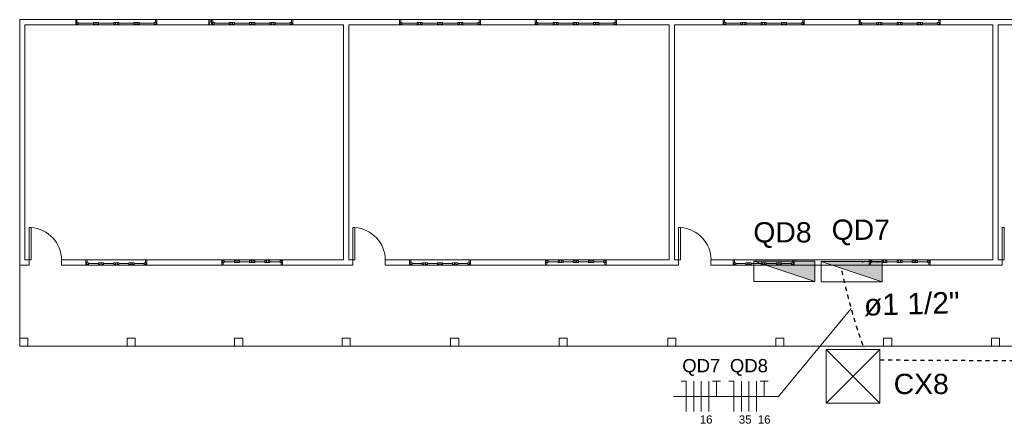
# Model space of a CAD drawing. Header units: metres. Extents: x -81 to 1042, y -541 to 334.
# Tile 15 of 130: x -24 to 0, y 123 to 133. Entities that reach past the tile are written whole.
import ezdxf

# ---------------------------------------------------------------- set-up
doc = ezdxf.new("R2010")
doc.units = ezdxf.units.M
doc.linetypes.add('HIDDEN', pattern=[0.375, 0.25, -0.125])
for name, color, linetype, lineweight in [('Arquitetura ', 134, 'Continuous', 5), ('EL-Condutos', 4, 'Continuous', 30), ('EL-Fios', 9, 'Continuous', 20), ('EL-Textos condutos', 7, 'Continuous', 20), ('EL-Textos fios', 7, 'Continuous', 20), ('EL-Textos pontos', 5, 'Continuous', 20), ('P-SIMBOL', 5, 'Continuous', 20)]:
    doc.layers.add(name, color=color, linetype=linetype, lineweight=lineweight)
doc.styles.add('Arial', font='arial.ttf', dxfattribs={"height": 0.025})

msp = doc.modelspace()

# ---------------------------------------------------------------- hatches: boundary and pattern name
at = {"layer": 'P-SIMBOL', "linetype": 'Continuous'}
for points in [[(-4.354, 126.441), (-4.354, 126.941), (-5.859, 126.941)], [(-2.695, 126.437), (-2.695, 126.936), (-4.199, 126.936)]]:
    msp.add_hatch(color=256, dxfattribs=at).paths.add_polyline_path(points)

# ---------------------------------------------------------------- linework, layer by layer
at = {"layer": 'Arquitetura ', "color": 7}
for p, q in [((-23.958, 132.903), (-23.958, 126.843)), ((-22.578, 132.903), (-23.958, 132.903)), ((-23.828, 126.973), (-23.828, 132.773)), ((-23.828, 132.773), (-22.578, 132.773)), ((-22.578, 132.773), (-22.578, 132.903)), ((-22.546, 132.903), (-22.578, 132.903)), ((-22.578, 132.773), (-22.559, 132.773)), ((-22.559, 132.836), (-22.514, 132.836)), ((-22.559, 132.792), (-22.559, 132.836)), ((-22.559, 132.836), (-22.559, 132.773)), ((-22.559, 132.792), (-22.514, 132.792)), ((-22.546, 132.836), (-22.546, 132.903)), ((-22.514, 132.792), (-22.514, 132.836)), ((-22.141, 132.814), (-22.514, 132.814)), ((-22.141, 132.836), (-22.014, 132.836)), ((-22.141, 132.834), (-22.141, 132.792)), ((-22.141, 132.792), (-22.097, 132.792)), ((-22.097, 132.836), (-22.097, 132.773)), ((-22.097, 132.773), (-22.059, 132.773)), ((-22.059, 132.773), (-22.059, 132.836)), ((-22.014, 132.792), (-22.059, 132.792)), ((-22.014, 132.836), (-22.014, 132.792)), ((-21.641, 132.814), (-22.014, 132.814)), ((-21.641, 132.836), (-21.514, 132.836)), ((-21.641, 132.792), (-21.641, 132.836)), ((-21.597, 132.792), (-21.641, 132.792)), ((-21.597, 132.773), (-21.597, 132.836)), ((-21.559, 132.773), (-21.597, 132.773)), ((-21.559, 132.836), (-21.559, 132.773)), ((-21.514, 132.792), (-21.559, 132.792)), ((-21.514, 132.836), (-21.514, 132.792)), ((-21.141, 132.814), (-21.514, 132.814)), ((-21.141, 132.836), (-21.097, 132.836)), ((-21.141, 132.792), (-21.141, 132.836)), ((-21.141, 132.792), (-21.097, 132.792)), ((-21.097, 132.792), (-21.097, 132.836)), ((-21.097, 132.773), (-21.097, 132.836)), ((-21.059, 132.836), (-21.097, 132.836)), ((-21.059, 132.773), (-21.097, 132.773)), ((-21.059, 132.792), (-21.059, 132.836)), ((-21.014, 132.836), (-21.059, 132.836)), ((-21.059, 132.773), (-21.059, 132.836)), ((-21.014, 132.792), (-21.059, 132.792)), ((-21.014, 132.792), (-21.014, 132.836)), ((-20.641, 132.814), (-21.014, 132.814)), ((-20.641, 132.792), (-20.641, 132.836)), ((-20.597, 132.836), (-20.641, 132.836)), ((-20.597, 132.792), (-20.641, 132.792)), ((-20.61, 132.903), (-20.578, 132.903)), ((-20.61, 132.903), (-20.61, 132.836)), ((-20.597, 132.836), (-20.61, 132.836)), ((-20.597, 132.792), (-20.597, 132.836)), ((-20.597, 132.836), (-20.597, 132.773)), ((-20.578, 132.773), (-20.597, 132.773)), ((-19.228, 132.903), (-20.578, 132.903)), ((-20.578, 132.903), (-20.578, 132.773)), ((-20.578, 132.773), (-19.228, 132.773)), ((-19.298, 132.773), (-19.298, 132.903)), ((-19.266, 132.903), (-19.298, 132.903)), ((-19.298, 132.773), (-19.279, 132.773)), ((-19.279, 132.792), (-19.279, 132.836)), ((-19.279, 132.836), (-19.279, 132.773)), ((-19.266, 132.836), (-19.266, 132.903)), ((-19.228, 132.773), (-19.228, 132.903)), ((-19.196, 132.903), (-19.228, 132.903)), ((-19.228, 132.773), (-19.209, 132.773)), ((-19.209, 132.836), (-19.164, 132.836)), ((-19.209, 132.792), (-19.209, 132.836)), ((-19.209, 132.836), (-19.209, 132.773)), ((-19.209, 132.792), (-19.164, 132.792)), ((-19.196, 132.836), (-19.196, 132.903)), ((-19.164, 132.792), (-19.164, 132.836)), ((-18.791, 132.814), (-19.164, 132.814)), ((-18.791, 132.836), (-18.664, 132.836)), ((-18.791, 132.834), (-18.791, 132.792)), ((-18.791, 132.792), (-18.747, 132.792)), ((-18.747, 132.836), (-18.747, 132.773)), ((-18.747, 132.773), (-18.709, 132.773)), ((-18.709, 132.773), (-18.709, 132.836)), ((-18.664, 132.792), (-18.709, 132.792)), ((-18.664, 132.836), (-18.664, 132.792)), ((-18.291, 132.814), (-18.664, 132.814)), ((-18.291, 132.836), (-18.164, 132.836)), ((-18.291, 132.792), (-18.291, 132.836)), ((-18.247, 132.792), (-18.291, 132.792)), ((-18.247, 132.773), (-18.247, 132.836)), ((-18.209, 132.773), (-18.247, 132.773)), ((-18.209, 132.836), (-18.209, 132.773)), ((-18.164, 132.792), (-18.209, 132.792)), ((-18.164, 132.836), (-18.164, 132.792)), ((-17.791, 132.814), (-18.164, 132.814)), ((-17.791, 132.836), (-17.747, 132.836)), ((-17.791, 132.792), (-17.791, 132.836)), ((-17.791, 132.792), (-17.747, 132.792)), ((-17.747, 132.792), (-17.747, 132.836)), ((-17.747, 132.773), (-17.747, 132.836)), ((-17.709, 132.836), (-17.747, 132.836)), ((-17.709, 132.773), (-17.747, 132.773)), ((-17.709, 132.792), (-17.709, 132.836)), ((-17.664, 132.836), (-17.709, 132.836)), ((-17.709, 132.773), (-17.709, 132.836)), ((-17.664, 132.792), (-17.709, 132.792)), ((-17.664, 132.792), (-17.664, 132.836)), ((-17.291, 132.814), (-17.664, 132.814)), ((-17.291, 132.792), (-17.291, 132.836)), ((-17.247, 132.836), (-17.291, 132.836)), ((-17.247, 132.792), (-17.291, 132.792)), ((-17.26, 132.903), (-17.228, 132.903)), ((-17.26, 132.903), (-17.26, 132.836)), ((-17.247, 132.836), (-17.26, 132.836)), ((-17.247, 132.792), (-17.247, 132.836)), ((-17.247, 132.836), (-17.247, 132.773)), ((-17.228, 132.773), (-17.247, 132.773)), ((-14.598, 132.903), (-17.228, 132.903)), ((-17.228, 132.903), (-17.228, 132.773)), ((-17.228, 132.773), (-15.978, 132.773)), ((-15.978, 132.773), (-15.978, 126.973)), ((-15.848, 132.773), (-14.598, 132.773)), ((-15.848, 126.973), (-15.848, 132.773)), ((-14.598, 132.773), (-14.598, 132.903)), ((-14.566, 132.903), (-14.598, 132.903)), ((-14.598, 132.773), (-14.579, 132.773)), ((-14.579, 132.836), (-14.534, 132.836)), ((-14.579, 132.792), (-14.579, 132.836)), ((-14.579, 132.836), (-14.579, 132.773)), ((-14.579, 132.792), (-14.534, 132.792)), ((-14.566, 132.836), (-14.566, 132.903)), ((-14.534, 132.792), (-14.534, 132.836)), ((-14.161, 132.814), (-14.534, 132.814)), ((-14.161, 132.836), (-14.034, 132.836)), ((-14.161, 132.834), (-14.161, 132.792)), ((-14.161, 132.792), (-14.117, 132.792)), ((-14.117, 132.836), (-14.117, 132.773)), ((-14.117, 132.773), (-14.079, 132.773)), ((-14.079, 132.773), (-14.079, 132.836)), ((-14.034, 132.792), (-14.079, 132.792)), ((-14.034, 132.836), (-14.034, 132.792)), ((-13.661, 132.814), (-14.034, 132.814)), ((-13.661, 132.836), (-13.534, 132.836)), ((-13.661, 132.792), (-13.661, 132.836)), ((-13.617, 132.792), (-13.661, 132.792)), ((-13.617, 132.773), (-13.617, 132.836)), ((-13.579, 132.773), (-13.617, 132.773)), ((-13.579, 132.836), (-13.579, 132.773)), ((-13.534, 132.792), (-13.579, 132.792)), ((-13.534, 132.836), (-13.534, 132.792)), ((-13.161, 132.814), (-13.534, 132.814)), ((-13.161, 132.836), (-13.117, 132.836)), ((-13.161, 132.792), (-13.161, 132.836)), ((-13.161, 132.792), (-13.117, 132.792)), ((-13.117, 132.792), (-13.117, 132.836)), ((-13.117, 132.773), (-13.117, 132.836)), ((-13.079, 132.836), (-13.117, 132.836)), ((-13.079, 132.773), (-13.117, 132.773)), ((-13.079, 132.792), (-13.079, 132.836)), ((-13.034, 132.836), (-13.079, 132.836)), ((-13.079, 132.773), (-13.079, 132.836)), ((-13.034, 132.792), (-13.079, 132.792)), ((-13.034, 132.792), (-13.034, 132.836)), ((-12.661, 132.814), (-13.034, 132.814)), ((-12.661, 132.792), (-12.661, 132.836)), ((-12.617, 132.836), (-12.661, 132.836)), ((-12.617, 132.792), (-12.661, 132.792)), ((-12.63, 132.903), (-12.598, 132.903)), ((-12.63, 132.903), (-12.63, 132.836)), ((-12.617, 132.836), (-12.63, 132.836)), ((-12.617, 132.792), (-12.617, 132.836)), ((-12.617, 132.836), (-12.617, 132.773)), ((-12.598, 132.773), (-12.617, 132.773)), ((-11.248, 132.903), (-12.598, 132.903)), ((-12.598, 132.903), (-12.598, 132.773)), ((-12.598, 132.773), (-11.248, 132.773)), ((-11.248, 132.773), (-11.248, 132.903)), ((-11.216, 132.903), (-11.248, 132.903)), ((-11.248, 132.773), (-11.229, 132.773)), ((-11.229, 132.836), (-11.184, 132.836)), ((-11.229, 132.792), (-11.229, 132.836)), ((-11.229, 132.836), (-11.229, 132.773)), ((-11.229, 132.792), (-11.184, 132.792)), ((-11.216, 132.836), (-11.216, 132.903)), ((-11.184, 132.792), (-11.184, 132.836)), ((-10.811, 132.814), (-11.184, 132.814)), ((-10.811, 132.836), (-10.684, 132.836)), ((-10.811, 132.834), (-10.811, 132.792)), ((-10.811, 132.792), (-10.767, 132.792)), ((-10.767, 132.836), (-10.767, 132.773)), ((-10.767, 132.773), (-10.729, 132.773)), ((-10.729, 132.773), (-10.729, 132.836)), ((-10.684, 132.792), (-10.729, 132.792)), ((-10.684, 132.836), (-10.684, 132.792)), ((-10.311, 132.814), (-10.684, 132.814)), ((-10.311, 132.836), (-10.184, 132.836)), ((-10.311, 132.792), (-10.311, 132.836)), ((-10.267, 132.792), (-10.311, 132.792)), ((-10.267, 132.773), (-10.267, 132.836)), ((-10.229, 132.773), (-10.267, 132.773)), ((-10.229, 132.836), (-10.229, 132.773)), ((-10.184, 132.792), (-10.229, 132.792)), ((-10.184, 132.836), (-10.184, 132.792)), ((-9.811, 132.814), (-10.184, 132.814)), ((-9.811, 132.836), (-9.767, 132.836)), ((-9.811, 132.792), (-9.811, 132.836)), ((-9.811, 132.792), (-9.767, 132.792)), ((-9.767, 132.792), (-9.767, 132.836)), ((-9.767, 132.773), (-9.767, 132.836)), ((-9.729, 132.836), (-9.767, 132.836)), ((-9.729, 132.773), (-9.767, 132.773)), ((-9.729, 132.792), (-9.729, 132.836)), ((-9.684, 132.836), (-9.729, 132.836)), ((-9.729, 132.773), (-9.729, 132.836)), ((-9.684, 132.792), (-9.729, 132.792)), ((-9.684, 132.792), (-9.684, 132.836)), ((-9.311, 132.814), (-9.684, 132.814)), ((-9.311, 132.792), (-9.311, 132.836)), ((-9.267, 132.836), (-9.311, 132.836)), ((-9.267, 132.792), (-9.311, 132.792)), ((-9.28, 132.903), (-9.248, 132.903)), ((-9.28, 132.903), (-9.28, 132.836)), ((-9.267, 132.836), (-9.28, 132.836)), ((-9.267, 132.792), (-9.267, 132.836)), ((-9.267, 132.836), (-9.267, 132.773)), ((-9.248, 132.773), (-9.267, 132.773)), ((-6.618, 132.903), (-9.248, 132.903)), ((-9.248, 132.903), (-9.248, 132.773)), ((-9.248, 132.773), (-7.948, 132.773)), ((-7.948, 132.773), (-7.948, 126.973)), ((-7.818, 132.773), (-6.618, 132.773)), ((-7.818, 126.973), (-7.818, 132.773)), ((-6.618, 132.773), (-6.618, 132.903)), ((-6.586, 132.903), (-6.618, 132.903)), ((-6.618, 132.773), (-6.599, 132.773)), ((-6.599, 132.836), (-6.554, 132.836)), ((-6.599, 132.792), (-6.599, 132.836)), ((-6.599, 132.836), (-6.599, 132.773)), ((-6.599, 132.792), (-6.554, 132.792)), ((-6.586, 132.836), (-6.586, 132.903)), ((-6.554, 132.792), (-6.554, 132.836)), ((-6.181, 132.814), (-6.554, 132.814)), ((-6.181, 132.836), (-6.054, 132.836)), ((-6.181, 132.834), (-6.181, 132.792)), ((-6.181, 132.792), (-6.137, 132.792)), ((-6.137, 132.836), (-6.137, 132.773)), ((-6.137, 132.773), (-6.099, 132.773)), ((-6.099, 132.773), (-6.099, 132.836)), ((-6.054, 132.792), (-6.099, 132.792)), ((-6.054, 132.836), (-6.054, 132.792)), ((-5.681, 132.814), (-6.054, 132.814)), ((-5.681, 132.836), (-5.554, 132.836)), ((-5.681, 132.792), (-5.681, 132.836)), ((-5.637, 132.792), (-5.681, 132.792)), ((-5.637, 132.773), (-5.637, 132.836)), ((-5.599, 132.773), (-5.637, 132.773)), ((-5.599, 132.836), (-5.599, 132.773)), ((-5.554, 132.792), (-5.599, 132.792)), ((-5.554, 132.836), (-5.554, 132.792)), ((-5.181, 132.814), (-5.554, 132.814)), ((-5.181, 132.836), (-5.137, 132.836)), ((-5.181, 132.792), (-5.181, 132.836)), ((-5.181, 132.792), (-5.137, 132.792)), ((-5.137, 132.792), (-5.137, 132.836)), ((-5.137, 132.773), (-5.137, 132.836)), ((-5.099, 132.836), (-5.137, 132.836)), ((-5.099, 132.773), (-5.137, 132.773)), ((-5.099, 132.792), (-5.099, 132.836)), ((-5.054, 132.836), (-5.099, 132.836)), ((-5.099, 132.773), (-5.099, 132.836)), ((-5.054, 132.792), (-5.099, 132.792)), ((-5.054, 132.792), (-5.054, 132.836)), ((-4.681, 132.814), (-5.054, 132.814)), ((-4.681, 132.792), (-4.681, 132.836)), ((-4.637, 132.836), (-4.681, 132.836)), ((-4.637, 132.792), (-4.681, 132.792)), ((-4.65, 132.903), (-4.618, 132.903)), ((-4.65, 132.903), (-4.65, 132.836)), ((-4.637, 132.836), (-4.65, 132.836)), ((-4.637, 132.792), (-4.637, 132.836)), ((-4.637, 132.836), (-4.637, 132.773)), ((-4.618, 132.773), (-4.637, 132.773)), ((-3.268, 132.903), (-4.618, 132.903)), ((-4.618, 132.903), (-4.618, 132.773)), ((-4.618, 132.773), (-3.268, 132.773)), ((-3.268, 132.773), (-3.268, 132.903)), ((-3.236, 132.903), (-3.268, 132.903)), ((-3.268, 132.773), (-3.249, 132.773)), ((-3.249, 132.836), (-3.204, 132.836)), ((-3.249, 132.792), (-3.249, 132.836)), ((-3.249, 132.836), (-3.249, 132.773)), ((-3.249, 132.792), (-3.204, 132.792)), ((-3.236, 132.836), (-3.236, 132.903)), ((-3.204, 132.792), (-3.204, 132.836)), ((-2.831, 132.814), (-3.204, 132.814)), ((-2.831, 132.836), (-2.704, 132.836)), ((-2.831, 132.834), (-2.831, 132.792)), ((-2.831, 132.792), (-2.787, 132.792)), ((-2.787, 132.836), (-2.787, 132.773)), ((-2.787, 132.773), (-2.749, 132.773)), ((-2.749, 132.773), (-2.749, 132.836)), ((-2.704, 132.792), (-2.749, 132.792)), ((-2.704, 132.836), (-2.704, 132.792)), ((-2.331, 132.814), (-2.704, 132.814)), ((-2.331, 132.836), (-2.204, 132.836)), ((-2.331, 132.792), (-2.331, 132.836)), ((-2.287, 132.792), (-2.331, 132.792)), ((-2.287, 132.773), (-2.287, 132.836)), ((-2.249, 132.773), (-2.287, 132.773)), ((-2.249, 132.836), (-2.249, 132.773)), ((-2.204, 132.792), (-2.249, 132.792)), ((-2.204, 132.836), (-2.204, 132.792)), ((-1.831, 132.814), (-2.204, 132.814)), ((-1.831, 132.836), (-1.787, 132.836)), ((-1.831, 132.792), (-1.831, 132.836)), ((-1.831, 132.792), (-1.787, 132.792)), ((-1.787, 132.792), (-1.787, 132.836)), ((-1.787, 132.773), (-1.787, 132.836)), ((-1.749, 132.836), (-1.787, 132.836)), ((-1.749, 132.773), (-1.787, 132.773)), ((-1.749, 132.792), (-1.749, 132.836)), ((-1.704, 132.836), (-1.749, 132.836)), ((-1.749, 132.773), (-1.749, 132.836)), ((-1.704, 132.792), (-1.749, 132.792)), ((-1.704, 132.792), (-1.704, 132.836)), ((-1.331, 132.814), (-1.704, 132.814)), ((-1.331, 132.792), (-1.331, 132.836)), ((-1.287, 132.836), (-1.331, 132.836)), ((-1.287, 132.792), (-1.331, 132.792)), ((-1.3, 132.903), (-1.268, 132.903)), ((-1.3, 132.903), (-1.3, 132.836)), ((-1.287, 132.836), (-1.3, 132.836)), ((-1.287, 132.792), (-1.287, 132.836)), ((-1.287, 132.836), (-1.287, 132.773)), ((-1.268, 132.773), (-1.287, 132.773)), ((1.987, 132.903), (-1.268, 132.903)), ((-1.268, 132.903), (-1.268, 132.773)), ((-1.268, 132.773), (0.032, 132.773)), ((0.032, 132.773), (0.032, 126.973)), ((0.162, 132.773), (1.987, 132.773)), ((0.162, 126.973), (0.162, 132.773)), ((-23.728, 127.773), (-23.677, 127.773)), ((-23.728, 126.973), (-23.728, 127.773)), ((-23.677, 126.973), (-23.677, 127.773)), ((-15.748, 127.773), (-15.697, 127.773)), ((-15.748, 126.973), (-15.748, 127.773)), ((-15.697, 126.973), (-15.697, 127.773)), ((-7.718, 127.773), (-7.667, 127.773)), ((-7.718, 126.973), (-7.718, 127.773)), ((-7.667, 126.973), (-7.667, 127.773)), ((0.262, 127.773), (0.313, 127.773)), ((0.262, 126.973), (0.262, 127.773)), ((0.313, 126.973), (0.313, 127.773)), ((-23.728, 126.973), (-23.828, 126.973)), ((-23.728, 126.843), (-23.728, 126.973)), ((-23.728, 126.973), (-23.677, 126.973)), ((-22.328, 126.973), (-22.928, 126.973)), ((-22.928, 126.973), (-22.928, 126.843)), ((-22.328, 126.843), (-22.328, 126.973)), ((-22.296, 126.973), (-22.328, 126.973)), ((-22.296, 126.906), (-22.296, 126.973)), ((-20.86, 126.973), (-20.828, 126.973)), ((-20.86, 126.973), (-20.86, 126.906)), ((-18.978, 126.973), (-20.828, 126.973)), ((-20.828, 126.973), (-20.828, 126.843)), ((-18.978, 126.843), (-18.978, 126.973)), ((-18.978, 126.973), (-18.959, 126.973)), ((-18.959, 126.909), (-18.959, 126.973)), ((-18.959, 126.953), (-18.959, 126.909)), ((-18.959, 126.953), (-18.914, 126.953)), ((-18.914, 126.953), (-18.914, 126.909)), ((-18.666, 126.953), (-18.666, 126.909)), ((-18.666, 126.953), (-18.622, 126.953)), ((-18.622, 126.973), (-18.622, 126.909)), ((-18.622, 126.973), (-18.584, 126.973)), ((-18.622, 126.953), (-18.622, 126.909)), ((-18.584, 126.973), (-18.584, 126.909)), ((-18.584, 126.953), (-18.584, 126.909)), ((-18.539, 126.953), (-18.584, 126.953)), ((-18.539, 126.953), (-18.539, 126.909)), ((-18.291, 126.953), (-18.247, 126.953)), ((-18.291, 126.909), (-18.291, 126.953)), ((-18.247, 126.973), (-18.209, 126.973)), ((-18.247, 126.909), (-18.247, 126.973)), ((-18.209, 126.973), (-18.209, 126.909)), ((-18.209, 126.953), (-18.164, 126.953)), ((-18.164, 126.953), (-18.164, 126.909)), ((-17.916, 126.953), (-17.872, 126.953)), ((-17.916, 126.909), (-17.916, 126.953)), ((-17.872, 126.973), (-17.872, 126.909)), ((-17.834, 126.973), (-17.872, 126.973)), ((-17.834, 126.909), (-17.834, 126.973)), ((-17.789, 126.953), (-17.834, 126.953)), ((-17.789, 126.911), (-17.789, 126.953)), ((-17.541, 126.953), (-17.541, 126.909)), ((-17.497, 126.953), (-17.541, 126.953)), ((-17.497, 126.909), (-17.497, 126.973)), ((-17.478, 126.973), (-17.497, 126.973)), ((-17.497, 126.953), (-17.497, 126.909)), ((-15.978, 126.973), (-17.478, 126.973)), ((-17.478, 126.973), (-17.478, 126.843)), ((-15.748, 126.973), (-15.848, 126.973)), ((-15.748, 126.843), (-15.748, 126.973)), ((-15.748, 126.973), (-15.697, 126.973)), ((-14.348, 126.973), (-14.948, 126.973)), ((-14.948, 126.973), (-14.948, 126.843)), ((-14.348, 126.843), (-14.348, 126.973)), ((-14.316, 126.973), (-14.348, 126.973)), ((-14.316, 126.906), (-14.316, 126.973)), ((-12.88, 126.973), (-12.848, 126.973)), ((-12.88, 126.973), (-12.88, 126.906)), ((-10.998, 126.973), (-12.848, 126.973)), ((-12.848, 126.973), (-12.848, 126.843)), ((-10.998, 126.843), (-10.998, 126.973)), ((-10.998, 126.973), (-10.979, 126.973)), ((-10.979, 126.909), (-10.979, 126.973)), ((-10.979, 126.953), (-10.979, 126.909)), ((-10.979, 126.953), (-10.934, 126.953)), ((-10.934, 126.953), (-10.934, 126.909)), ((-10.686, 126.953), (-10.686, 126.909)), ((-10.686, 126.953), (-10.642, 126.953)), ((-10.642, 126.973), (-10.642, 126.909)), ((-10.642, 126.973), (-10.604, 126.973)), ((-10.642, 126.953), (-10.642, 126.909)), ((-10.604, 126.973), (-10.604, 126.909)), ((-10.604, 126.953), (-10.604, 126.909)), ((-10.559, 126.953), (-10.604, 126.953)), ((-10.559, 126.953), (-10.559, 126.909)), ((-10.311, 126.953), (-10.267, 126.953)), ((-10.311, 126.909), (-10.311, 126.953)), ((-10.267, 126.973), (-10.229, 126.973)), ((-10.267, 126.909), (-10.267, 126.973)), ((-10.229, 126.973), (-10.229, 126.909)), ((-10.229, 126.953), (-10.184, 126.953)), ((-10.184, 126.953), (-10.184, 126.909)), ((-9.936, 126.953), (-9.892, 126.953)), ((-9.936, 126.909), (-9.936, 126.953)), ((-9.892, 126.973), (-9.892, 126.909)), ((-9.854, 126.973), (-9.892, 126.973)), ((-9.854, 126.909), (-9.854, 126.973)), ((-9.809, 126.953), (-9.854, 126.953)), ((-9.809, 126.911), (-9.809, 126.953)), ((-9.561, 126.953), (-9.561, 126.909)), ((-9.517, 126.953), (-9.561, 126.953)), ((-9.517, 126.909), (-9.517, 126.973)), ((-9.498, 126.973), (-9.517, 126.973)), ((-9.517, 126.953), (-9.517, 126.909)), ((-7.948, 126.973), (-9.498, 126.973)), ((-9.498, 126.973), (-9.498, 126.843)), ((-7.718, 126.973), (-7.818, 126.973)), ((-7.718, 126.843), (-7.718, 126.973)), ((-7.718, 126.973), (-7.667, 126.973)), ((-6.368, 126.973), (-6.918, 126.973)), ((-6.918, 126.973), (-6.918, 126.843)), ((-6.368, 126.843), (-6.368, 126.973)), ((-6.336, 126.973), (-6.368, 126.973)), ((-6.336, 126.906), (-6.336, 126.973)), ((-4.9, 126.973), (-4.868, 126.973)), ((-4.9, 126.973), (-4.9, 126.906)), ((-3.018, 126.973), (-4.868, 126.973)), ((-4.868, 126.973), (-4.868, 126.843)), ((-3.018, 126.843), (-3.018, 126.973)), ((-2.999, 126.909), (-2.999, 126.973)), ((-2.999, 126.953), (-2.999, 126.909)), ((-2.999, 126.953), (-2.954, 126.953)), ((-2.954, 126.953), (-2.954, 126.909)), ((-2.706, 126.953), (-2.706, 126.909)), ((-2.706, 126.953), (-2.662, 126.953)), ((-2.662, 126.973), (-2.662, 126.909)), ((-2.662, 126.953), (-2.662, 126.909)), ((-2.624, 126.973), (-2.624, 126.909)), ((-2.624, 126.953), (-2.624, 126.909)), ((-2.579, 126.953), (-2.624, 126.953)), ((-2.579, 126.953), (-2.579, 126.909)), ((-2.331, 126.953), (-2.287, 126.953)), ((-2.331, 126.909), (-2.331, 126.953)), ((-2.287, 126.973), (-2.249, 126.973)), ((-2.287, 126.909), (-2.287, 126.973)), ((-2.249, 126.973), (-2.249, 126.909)), ((-2.249, 126.953), (-2.204, 126.953)), ((-2.204, 126.953), (-2.204, 126.909)), ((-1.956, 126.953), (-1.912, 126.953)), ((-1.956, 126.909), (-1.956, 126.953)), ((-1.912, 126.973), (-1.912, 126.909)), ((-1.874, 126.973), (-1.912, 126.973)), ((-1.874, 126.909), (-1.874, 126.973)), ((-1.829, 126.953), (-1.874, 126.953)), ((-1.829, 126.911), (-1.829, 126.953)), ((-1.581, 126.953), (-1.581, 126.909)), ((-1.537, 126.953), (-1.581, 126.953)), ((-1.537, 126.909), (-1.537, 126.973)), ((-1.518, 126.973), (-1.537, 126.973)), ((-1.537, 126.953), (-1.537, 126.909)), ((0.032, 126.973), (-1.518, 126.973)), ((-1.518, 126.973), (-1.518, 126.843)), ((0.262, 126.973), (0.162, 126.973)), ((0.262, 126.843), (0.262, 126.973)), ((0.262, 126.973), (0.313, 126.973)), ((-23.958, 126.843), (-23.728, 126.843)), ((-22.928, 126.843), (-22.328, 126.843)), ((-22.328, 126.843), (-22.309, 126.843)), ((-22.309, 126.906), (-22.264, 126.906)), ((-22.309, 126.862), (-22.309, 126.906)), ((-22.309, 126.906), (-22.309, 126.843)), ((-22.309, 126.862), (-22.264, 126.862)), ((-22.264, 126.862), (-22.264, 126.906)), ((-22.016, 126.884), (-22.264, 126.884)), ((-22.016, 126.906), (-21.889, 126.906)), ((-22.016, 126.904), (-22.016, 126.862)), ((-22.016, 126.862), (-21.972, 126.862)), ((-21.972, 126.906), (-21.972, 126.843)), ((-21.972, 126.843), (-21.934, 126.843)), ((-21.934, 126.843), (-21.934, 126.906)), ((-21.889, 126.862), (-21.934, 126.862)), ((-21.889, 126.906), (-21.889, 126.862)), ((-21.641, 126.884), (-21.889, 126.884)), ((-21.641, 126.906), (-21.514, 126.906)), ((-21.641, 126.862), (-21.641, 126.906)), ((-21.597, 126.862), (-21.641, 126.862)), ((-21.597, 126.843), (-21.597, 126.906)), ((-21.559, 126.843), (-21.597, 126.843)), ((-21.559, 126.906), (-21.559, 126.843)), ((-21.514, 126.862), (-21.559, 126.862)), ((-21.514, 126.906), (-21.514, 126.862)), ((-21.266, 126.884), (-21.514, 126.884)), ((-21.266, 126.906), (-21.222, 126.906)), ((-21.266, 126.862), (-21.266, 126.906)), ((-21.266, 126.862), (-21.222, 126.862)), ((-21.222, 126.862), (-21.222, 126.906)), ((-21.222, 126.843), (-21.222, 126.906)), ((-21.184, 126.906), (-21.222, 126.906)), ((-21.184, 126.843), (-21.222, 126.843)), ((-21.184, 126.862), (-21.184, 126.906)), ((-21.139, 126.906), (-21.184, 126.906)), ((-21.184, 126.843), (-21.184, 126.906)), ((-21.139, 126.862), (-21.184, 126.862)), ((-21.139, 126.862), (-21.139, 126.906)), ((-20.891, 126.884), (-21.139, 126.884)), ((-20.891, 126.862), (-20.891, 126.906)), ((-20.847, 126.906), (-20.891, 126.906)), ((-20.847, 126.862), (-20.891, 126.862)), ((-20.847, 126.906), (-20.86, 126.906)), ((-20.847, 126.862), (-20.847, 126.906)), ((-20.847, 126.906), (-20.847, 126.843)), ((-20.828, 126.843), (-20.847, 126.843)), ((-20.828, 126.843), (-18.978, 126.843)), ((-18.946, 126.843), (-18.978, 126.843)), ((-18.959, 126.909), (-18.914, 126.909)), ((-18.959, 126.909), (-18.946, 126.909)), ((-18.946, 126.843), (-18.946, 126.909)), ((-18.914, 126.931), (-18.666, 126.931)), ((-18.666, 126.909), (-18.622, 126.909)), ((-18.622, 126.909), (-18.584, 126.909)), ((-18.539, 126.909), (-18.584, 126.909)), ((-18.539, 126.931), (-18.291, 126.931)), ((-18.164, 126.909), (-18.291, 126.909)), ((-18.164, 126.931), (-17.916, 126.931)), ((-17.789, 126.909), (-17.916, 126.909)), ((-17.789, 126.931), (-17.541, 126.931)), ((-17.497, 126.909), (-17.541, 126.909)), ((-17.51, 126.909), (-17.51, 126.843)), ((-17.51, 126.843), (-17.478, 126.843)), ((-17.478, 126.843), (-15.748, 126.843)), ((-14.948, 126.843), (-14.348, 126.843)), ((-14.348, 126.843), (-14.329, 126.843)), ((-14.329, 126.906), (-14.284, 126.906)), ((-14.329, 126.862), (-14.329, 126.906)), ((-14.329, 126.906), (-14.329, 126.843)), ((-14.329, 126.862), (-14.284, 126.862)), ((-14.284, 126.862), (-14.284, 126.906)), ((-14.036, 126.884), (-14.284, 126.884)), ((-14.036, 126.906), (-13.909, 126.906)), ((-14.036, 126.904), (-14.036, 126.862)), ((-14.036, 126.862), (-13.992, 126.862)), ((-13.992, 126.906), (-13.992, 126.843)), ((-13.992, 126.843), (-13.954, 126.843)), ((-13.954, 126.843), (-13.954, 126.906)), ((-13.909, 126.862), (-13.954, 126.862)), ((-13.909, 126.906), (-13.909, 126.862)), ((-13.661, 126.884), (-13.909, 126.884)), ((-13.661, 126.906), (-13.534, 126.906)), ((-13.661, 126.862), (-13.661, 126.906)), ((-13.617, 126.862), (-13.661, 126.862)), ((-13.617, 126.843), (-13.617, 126.906)), ((-13.579, 126.843), (-13.617, 126.843)), ((-13.579, 126.906), (-13.579, 126.843)), ((-13.534, 126.862), (-13.579, 126.862)), ((-13.534, 126.906), (-13.534, 126.862)), ((-13.286, 126.884), (-13.534, 126.884)), ((-13.286, 126.906), (-13.242, 126.906)), ((-13.286, 126.862), (-13.286, 126.906)), ((-13.286, 126.862), (-13.242, 126.862)), ((-13.242, 126.862), (-13.242, 126.906)), ((-13.242, 126.843), (-13.242, 126.906)), ((-13.204, 126.906), (-13.242, 126.906)), ((-13.204, 126.843), (-13.242, 126.843)), ((-13.204, 126.862), (-13.204, 126.906)), ((-13.159, 126.906), (-13.204, 126.906)), ((-13.204, 126.843), (-13.204, 126.906)), ((-13.159, 126.862), (-13.204, 126.862)), ((-13.159, 126.862), (-13.159, 126.906)), ((-12.911, 126.884), (-13.159, 126.884)), ((-12.911, 126.862), (-12.911, 126.906)), ((-12.867, 126.906), (-12.911, 126.906)), ((-12.867, 126.862), (-12.911, 126.862)), ((-12.867, 126.906), (-12.88, 126.906)), ((-12.867, 126.862), (-12.867, 126.906)), ((-12.867, 126.906), (-12.867, 126.843)), ((-12.848, 126.843), (-12.867, 126.843)), ((-12.848, 126.843), (-10.998, 126.843)), ((-10.966, 126.843), (-10.998, 126.843)), ((-10.979, 126.909), (-10.934, 126.909)), ((-10.979, 126.909), (-10.966, 126.909)), ((-10.966, 126.843), (-10.966, 126.909)), ((-10.934, 126.931), (-10.686, 126.931)), ((-10.686, 126.909), (-10.642, 126.909)), ((-10.642, 126.909), (-10.604, 126.909)), ((-10.559, 126.909), (-10.604, 126.909)), ((-10.559, 126.931), (-10.311, 126.931)), ((-10.184, 126.909), (-10.311, 126.909)), ((-10.184, 126.931), (-9.936, 126.931)), ((-9.809, 126.909), (-9.936, 126.909)), ((-9.809, 126.931), (-9.561, 126.931)), ((-9.517, 126.909), (-9.561, 126.909)), ((-9.53, 126.909), (-9.53, 126.843)), ((-9.53, 126.843), (-9.498, 126.843)), ((-9.498, 126.843), (-7.718, 126.843)), ((-6.918, 126.843), (-6.368, 126.843)), ((-6.368, 126.843), (-6.349, 126.843)), ((-6.349, 126.906), (-6.304, 126.906)), ((-6.349, 126.862), (-6.349, 126.906)), ((-6.349, 126.906), (-6.349, 126.843)), ((-6.349, 126.862), (-6.304, 126.862)), ((-6.304, 126.862), (-6.304, 126.906)), ((-6.056, 126.884), (-6.304, 126.884)), ((-6.056, 126.906), (-5.929, 126.906)), ((-6.056, 126.904), (-6.056, 126.862)), ((-6.056, 126.862), (-6.012, 126.862)), ((-6.012, 126.906), (-6.012, 126.843)), ((-6.012, 126.843), (-5.974, 126.843)), ((-5.974, 126.843), (-5.974, 126.906)), ((-5.929, 126.862), (-5.974, 126.862)), ((-5.929, 126.906), (-5.929, 126.862)), ((-5.681, 126.884), (-5.929, 126.884)), ((-5.681, 126.906), (-5.554, 126.906)), ((-5.681, 126.862), (-5.681, 126.906)), ((-5.637, 126.862), (-5.681, 126.862)), ((-5.637, 126.843), (-5.637, 126.906)), ((-5.599, 126.843), (-5.637, 126.843)), ((-5.599, 126.906), (-5.599, 126.843)), ((-5.554, 126.862), (-5.599, 126.862)), ((-5.554, 126.906), (-5.554, 126.862)), ((-5.306, 126.884), (-5.554, 126.884)), ((-5.306, 126.906), (-5.262, 126.906)), ((-5.306, 126.862), (-5.306, 126.906)), ((-5.306, 126.862), (-5.262, 126.862)), ((-5.262, 126.862), (-5.262, 126.906)), ((-5.262, 126.843), (-5.262, 126.906)), ((-5.224, 126.906), (-5.262, 126.906)), ((-5.224, 126.843), (-5.262, 126.843)), ((-5.224, 126.862), (-5.224, 126.906)), ((-5.179, 126.906), (-5.224, 126.906)), ((-5.224, 126.843), (-5.224, 126.906)), ((-5.179, 126.862), (-5.224, 126.862)), ((-5.179, 126.862), (-5.179, 126.906)), ((-4.931, 126.884), (-5.179, 126.884)), ((-4.931, 126.862), (-4.931, 126.906)), ((-4.887, 126.906), (-4.931, 126.906)), ((-4.887, 126.862), (-4.931, 126.862)), ((-4.887, 126.906), (-4.9, 126.906)), ((-4.887, 126.862), (-4.887, 126.906)), ((-4.887, 126.906), (-4.887, 126.843)), ((-4.868, 126.843), (-4.887, 126.843)), ((-4.868, 126.843), (-3.018, 126.843)), ((-3.188, 126.919), (-3.169, 126.919)), ((-2.986, 126.843), (-3.018, 126.843)), ((-2.999, 126.909), (-2.954, 126.909)), ((-2.999, 126.909), (-2.986, 126.909)), ((-2.986, 126.843), (-2.986, 126.909)), ((-2.954, 126.931), (-2.706, 126.931)), ((-2.832, 126.919), (-2.794, 126.919)), ((-2.706, 126.909), (-2.662, 126.909)), ((-2.662, 126.909), (-2.624, 126.909)), ((-2.579, 126.909), (-2.624, 126.909)), ((-2.579, 126.931), (-2.331, 126.931)), ((-2.204, 126.909), (-2.331, 126.909)), ((-2.204, 126.931), (-1.956, 126.931)), ((-1.829, 126.909), (-1.956, 126.909)), ((-1.829, 126.931), (-1.581, 126.931)), ((-1.537, 126.909), (-1.581, 126.909)), ((-1.55, 126.909), (-1.55, 126.843)), ((-1.55, 126.843), (-1.518, 126.843)), ((-1.518, 126.843), (0.262, 126.843)), ((-23.758, 125.043), (-23.958, 125.043)), ((-23.958, 125.043), (-23.958, 124.843)), ((-23.758, 124.843), (-23.758, 125.043)), ((-21.11, 125.043), (-21.31, 125.043)), ((-21.31, 125.043), (-21.31, 124.843)), ((-21.11, 124.843), (-21.11, 125.043)), ((-18.461, 125.043), (-18.661, 125.043)), ((-18.661, 125.043), (-18.661, 124.843)), ((-18.461, 124.843), (-18.461, 125.043)), ((-15.813, 125.043), (-16.013, 125.043)), ((-16.013, 125.043), (-16.013, 124.843)), ((-15.813, 124.843), (-15.813, 125.043)), ((-13.136, 125.043), (-13.336, 125.043)), ((-13.336, 125.043), (-13.336, 124.843)), ((-13.136, 124.843), (-13.136, 125.043)), ((-10.46, 125.043), (-10.66, 125.043)), ((-10.66, 125.043), (-10.66, 124.843)), ((-10.46, 124.843), (-10.46, 125.043)), ((-7.783, 125.043), (-7.983, 125.043)), ((-7.983, 125.043), (-7.983, 124.843)), ((-7.783, 124.843), (-7.783, 125.043)), ((-5.123, 125.043), (-5.323, 125.043)), ((-5.323, 125.043), (-5.323, 124.843)), ((-5.123, 124.843), (-5.123, 125.043)), ((-2.463, 125.043), (-2.663, 125.043)), ((-2.663, 125.043), (-2.663, 124.843)), ((-2.463, 124.843), (-2.463, 125.043)), ((0.197, 125.043), (-0.003, 125.043)), ((-0.003, 125.043), (-0.003, 124.843)), ((0.197, 124.843), (0.197, 125.043)), ((-23.958, 124.843), (-23.758, 124.843)), ((-21.31, 124.843), (-21.11, 124.843)), ((-18.661, 124.843), (-18.461, 124.843)), ((-16.013, 124.843), (-15.813, 124.843)), ((-13.336, 124.843), (-13.136, 124.843)), ((-10.66, 124.843), (-10.46, 124.843)), ((-7.983, 124.843), (-7.783, 124.843)), ((-5.323, 124.843), (-5.123, 124.843)), ((-2.663, 124.843), (-2.463, 124.843)), ((-0.003, 124.843), (0.197, 124.843))]:
    msp.add_line(p, q, dxfattribs=at)
at = {"layer": 'Arquitetura ', "color": 8}
for p, q in [((-22.578, 132.903), (-20.578, 132.903)), ((-20.578, 132.773), (-22.578, 132.773)), ((-19.228, 132.903), (-17.228, 132.903)), ((-17.228, 132.773), (-19.228, 132.773)), ((-14.598, 132.903), (-12.598, 132.903)), ((-12.598, 132.773), (-14.598, 132.773)), ((-11.248, 132.903), (-9.248, 132.903)), ((-9.248, 132.773), (-11.248, 132.773)), ((-6.618, 132.903), (-4.618, 132.903)), ((-4.618, 132.773), (-6.618, 132.773)), ((-3.268, 132.903), (-1.268, 132.903)), ((-1.268, 132.773), (-3.268, 132.773)), ((-22.328, 126.973), (-20.828, 126.973)), ((-18.978, 126.973), (-17.478, 126.973)), ((-14.348, 126.973), (-12.848, 126.973)), ((-10.998, 126.973), (-9.498, 126.973)), ((-6.368, 126.973), (-4.868, 126.973)), ((-3.018, 126.973), (-1.518, 126.973)), ((-23.958, 126.843), (-23.958, 125.043)), ((-20.828, 126.843), (-22.328, 126.843)), ((-17.478, 126.843), (-18.978, 126.843)), ((-12.848, 126.843), (-14.348, 126.843)), ((-9.498, 126.843), (-10.998, 126.843)), ((-4.868, 126.843), (-6.368, 126.843)), ((-1.518, 126.843), (-3.018, 126.843)), ((-23.758, 124.843), (-21.31, 124.843)), ((-21.11, 124.843), (-18.661, 124.843)), ((-18.461, 124.843), (-16.013, 124.843)), ((-15.813, 124.843), (-13.336, 124.843)), ((-13.136, 124.843), (-10.66, 124.843)), ((-10.46, 124.843), (-7.983, 124.843)), ((-7.783, 124.843), (-5.323, 124.843)), ((-5.123, 124.843), (-2.663, 124.843)), ((-2.463, 124.843), (-0.003, 124.843)), ((0.197, 124.843), (2.887, 124.843))]:
    msp.add_line(p, q, dxfattribs=at)
for centre in [(-23.728, 126.973), (-15.748, 126.973), (-7.718, 126.973)]:
    msp.add_arc(centre, 0.802, 0, 86.3526, dxfattribs=at)
at = {"layer": 'EL-Condutos', "linetype": 'HIDDEN', "ltscale": 0.01}
msp.add_spline([(-3.692, 126.703), (-3.682, 126.652), (-3.67, 126.598), (-3.658, 126.542), (-3.645, 126.484), (-3.631, 126.424), (-3.616, 126.362), (-3.601, 126.298), (-3.585, 126.233), (-3.568, 126.167), (-3.551, 126.099), (-3.533, 126.031), (-3.515, 125.961), (-3.496, 125.891), (-3.476, 125.821), (-3.457, 125.75), (-3.437, 125.679), (-3.416, 125.609), (-3.396, 125.538), (-3.375, 125.468), (-3.354, 125.399), (-3.333, 125.33), (-3.311, 125.262), (-3.29, 125.196), (-3.268, 125.13), (-3.247, 125.067), (-3.225, 125.004), (-3.204, 124.944), (-3.183, 124.886), (-3.162, 124.829), (-3.141, 124.776)], degree=3, dxfattribs=at)
msp.add_open_spline([(-2.752, 124.508), (-2.417, 124.507), (-1.781, 124.503), (-0.873, 124.499), (-0.055, 124.495), (0.678, 124.491), (1.336, 124.488), (1.923, 124.485), (2.448, 124.482), (2.918, 124.48), (3.339, 124.478), (3.719, 124.476), (4.065, 124.474), (4.383, 124.473), (4.682, 124.471), (4.966, 124.47), (5.245, 124.468), (5.525, 124.467), (5.812, 124.466), (6.115, 124.464), (6.439, 124.463), (6.793, 124.461), (7.183, 124.459), (7.615, 124.457), (8.098, 124.454), (8.638, 124.452), (9.243, 124.449), (9.918, 124.445), (10.672, 124.442), (11.512, 124.437), (12.223, 124.434), (12.656, 124.432), (12.778, 124.431)], degree=3, knots=[0, 0, 0, 0, 1.003386, 1.909079, 2.724121, 3.455551, 4.110412, 4.695742, 5.218585, 5.685979, 6.104966, 6.482586, 6.825881, 7.141891, 7.437657, 7.720219, 7.996619, 8.273897, 8.559094, 8.859251, 9.181409, 9.532607, 9.919888, 10.350291, 10.830858, 11.36863, 11.970646, 12.643949, 13.395578, 14.232574, 15.161979, 15.530223, 15.530223, 15.530223, 15.530223], dxfattribs=at)
at = {"layer": 'EL-Fios'}
for p, q in [((-7.656, 123.983), (-7.531, 123.983)), ((-7.531, 123.233), (-7.531, 123.983)), ((-7.343, 123.233), (-7.343, 123.983)), ((-7.156, 123.233), (-7.156, 123.983)), ((-6.968, 123.233), (-6.968, 123.983)), ((-6.881, 123.983), (-6.681, 123.983)), ((-6.781, 123.608), (-6.781, 123.983)), ((-6.481, 123.983), (-6.356, 123.983)), ((-6.356, 123.233), (-6.356, 123.983)), ((-6.168, 123.233), (-6.168, 123.983)), ((-5.981, 123.233), (-5.981, 123.983)), ((-5.793, 123.233), (-5.793, 123.983)), ((-5.706, 123.983), (-5.506, 123.983)), ((-5.606, 123.608), (-5.606, 123.983))]:
    msp.add_line(p, q, dxfattribs=at)
at = {"layer": 'EL-Textos fios'}
for p, q in [((-3.464, 125.777), (-5.252, 123.608)), ((-5.252, 123.608), (-7.843, 123.608))]:
    msp.add_line(p, q, dxfattribs=at)
at = {"layer": 'P-SIMBOL'}
for p, q in [((-4.354, 126.941), (-5.859, 126.941)), ((-5.859, 126.441), (-5.859, 126.941)), ((-4.354, 126.441), (-5.859, 126.941)), ((-4.354, 126.441), (-4.354, 126.941)), ((-2.695, 126.936), (-4.199, 126.936)), ((-4.199, 126.437), (-4.199, 126.936)), ((-2.695, 126.437), (-4.199, 126.936)), ((-2.695, 126.437), (-2.695, 126.936)), ((-4.354, 126.441), (-5.859, 126.441)), ((-2.695, 126.437), (-4.199, 126.437)), ((-4.08, 124.767), (-2.755, 124.767)), ((-4.08, 124.767), (-4.08, 123.442)), ((-4.08, 124.767), (-2.755, 123.442)), ((-2.755, 124.767), (-4.08, 123.442)), ((-2.755, 124.767), (-2.755, 123.442)), ((-4.08, 123.442), (-2.755, 123.442))]:
    msp.add_line(p, q, dxfattribs=at)

# ---------------------------------------------------------------- texts
at = {"layer": 'EL-Textos condutos', "insert": (-1.961, 125.616), "char_height": 0.5295, "width": 4.4478, "attachment_point": 8, "rotation": 1.5355, "line_spacing_factor": 0.798, "style": 'Arial'}
msp.add_mtext('ø1 1/2"', dxfattribs=at)
at = {"layer": 'EL-Textos fios', "attachment_point": 8, "line_spacing_factor": 0.798, "style": 'Arial'}
for s, insert, char_height, width in [('QD7', (-7.157, 124.114), 0.3265, 1.17549), ('QD8', (-5.982, 124.114), 0.3265, 1.17549), ('16', (-7.037, 122.933), 0.203, 0.48714), ('35', (-6.074, 122.933), 0.203, 0.48714), ('16', (-5.607, 122.933), 0.203, 0.48714)]:
    msp.add_mtext(s, dxfattribs=dict(at, insert=insert, char_height=char_height, width=width))
at = {"layer": 'EL-Textos pontos', "char_height": 0.5, "width": 1.9062, "line_spacing_factor": 0.798, "style": 'Arial'}
for s, insert, attachment_point in [('QD8', (-5.873, 127.269), 7), ('QD7', (-2.507, 127.333), 9), ('CX8', (-2.414, 123.658), 7)]:
    msp.add_mtext(s, dxfattribs=dict(at, insert=insert, attachment_point=attachment_point))

doc.saveas('drawing.dxf')
